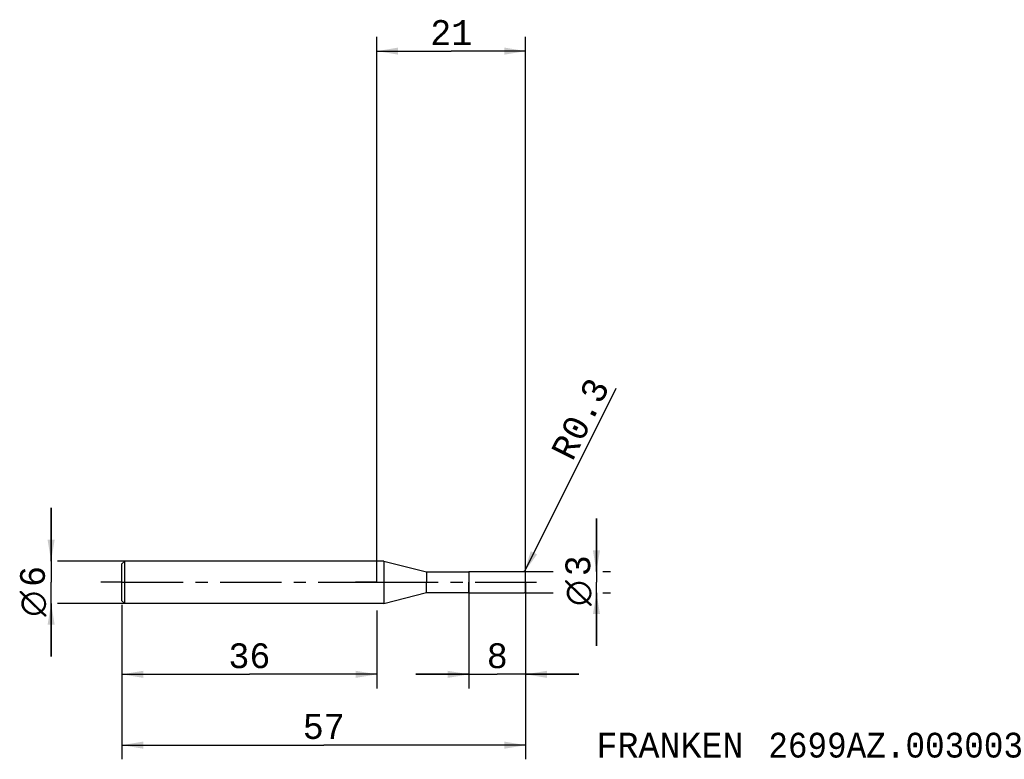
# Model space of a CAD drawing. Extents: x -50 to 89, y -25 to 79.
import ezdxf
from ezdxf.enums import TextEntityAlignment as Align

# ---------------------------------------------------------------- set-up
doc = ezdxf.new("R2010")
doc.units = 0
doc.header["$LTSCALE"] = 23.1
doc.linetypes.add('CENTER', pattern=[0.6, 0.375, -0.075, 0.075, -0.075])
doc.layers.get('0').update_dxf_attribs({"linetype": 'CONTINUOUS'})
for name, color, linetype in [('1', 4, 'CONTINUOUS'), ('2', 7, 'CONTINUOUS'), ('4', 2, 'CENTER'), ('SK1', 4, 'CONTINUOUS'), ('SK2', 7, 'CONTINUOUS'), ('SK4', 2, 'CENTER'), ('SK6', 5, 'CONTINUOUS')]:
    doc.layers.add(name, color=color, linetype=linetype)
doc.styles.add('TEXTSTYLE_1', font='gdt', dxfattribs={"width": 0.8})
doc.styles.add('TEXTSTYLE_2', font='monos.ttf')
doc.dimstyles.new('DIMSTYLE_1', dxfattribs={"dimtxt": 3.5, "dimasz": 3, "dimexe": 2, "dimexo": 0, "dimgap": 0.875, "dimtad": 1, "dimdec": 3, "dimtxsty": 'TEXTSTYLE_2', "dimblk": '_FILLED', "dimblk1": '_FILLED', "dimblk2": '_FILLED', "dimcen": 0.09, "dimclrt": 5, "dimazin": 2, "dimtfac": 1, "dimtdec": 3, "dimtofl": 0, "dimtmove": 0, "dimatfit": 3, "dimtolj": 1})
doc.dimstyles.new('DIMSTYLE_2', dxfattribs={"dimtxt": 3.5, "dimasz": 3, "dimexe": 2, "dimexo": 0, "dimgap": 0.875, "dimtad": 1, "dimdec": 3, "dimtxsty": 'TEXTSTYLE_2', "dimblk": '_FILLED', "dimblk1": '_FILLED', "dimblk2": '_FILLED', "dimcen": 0.09, "dimclrt": 5, "dimazin": 2, "dimtp": 0.2, "dimtm": 0.2, "dimtfac": 1, "dimtdec": 3, "dimtofl": 0, "dimtmove": 0, "dimatfit": 3, "dimtolj": 1})
doc.dimstyles.new('DIMSTYLE_3', dxfattribs={"dimtxt": 3.5, "dimasz": 3, "dimexe": 2, "dimexo": 0, "dimtad": 1, "dimdec": 3, "dimtxsty": 'TEXTSTYLE_2', "dimblk": '_FILLED', "dimblk1": '_FILLED', "dimblk2": '_FILLED', "dimcen": 0.09, "dimclrt": 5, "dimazin": 2, "dimtp": 0.1, "dimtm": 0.1, "dimtfac": 1, "dimtdec": 3, "dimtofl": 0, "dimtmove": 0, "dimatfit": 3, "dimtolj": 1})
doc.dimstyles.new('DIMSTYLE_4', dxfattribs={"dimtxt": 3.5, "dimasz": 3, "dimexe": 2, "dimexo": 0, "dimgap": 0.875, "dimtad": 1, "dimdec": 3, "dimtxsty": 'TEXTSTYLE_2', "dimblk": '_FILLED', "dimblk1": '_FILLED', "dimblk2": '_FILLED', "dimcen": 0.09, "dimclrt": 5, "dimazin": 2, "dimtp": 0.1, "dimtm": 0.1, "dimtfac": 1, "dimtdec": 3, "dimtofl": 0, "dimtmove": 0, "dimatfit": 3, "dimtolj": 1})
doc.dimstyles.new('DIMSTYLE_5', dxfattribs={"dimtxt": 3.5, "dimasz": 3, "dimexe": 2, "dimexo": 0, "dimgap": 0.875, "dimtad": 1, "dimdec": 3, "dimtxsty": 'TEXTSTYLE_2', "dimblk": '_FILLED', "dimblk1": '_FILLED', "dimblk2": '_FILLED', "dimcen": 0.09, "dimclrt": 5, "dimazin": 2, "dimtp": 0.3, "dimtm": 0.3, "dimtfac": 1, "dimtdec": 3, "dimtofl": 0, "dimtmove": 0, "dimatfit": 3, "dimtolj": 1})

# ---------------------------------------------------------------- blocks, each defined once
blk = doc.blocks.new('_FILLED')
at = {"color": 0, "linetype": 'BYBLOCK'}
blk.add_solid([(0, 0), (-1, 0.167), (-1, -0.167)], dxfattribs=at)
blk = doc.blocks.new('*D0')
at = {"layer": '2', "color": 7, "linetype": 'CONTINUOUS'}
for p, q in [((13, 0), (13, -15)), ((21, 0), (21, -15)), ((13, -13), (5.5, -13)), ((5.5, -13), (17, -13)), ((28.5, -13), (17, -13)), ((21, -13), (28.5, -13))]:
    blk.add_line(p, q, dxfattribs=at)
at = {"layer": '2', "color": 7, "linetype": 'CONTINUOUS', "xscale": 3, "yscale": 3, "zscale": 3}
blk.add_blockref('_FILLED', (13, -13), dxfattribs=at)
at = {"layer": '2', "color": 7, "linetype": 'CONTINUOUS', "xscale": 3, "yscale": 3, "zscale": 3, "rotation": 180}
blk.add_blockref('_FILLED', (21, -13), dxfattribs=at)
at = {"layer": '2', "color": 7, "linetype": 'CONTINUOUS', "style": 'TEXTSTYLE_2'}
blk.add_text('8', height=3.5, dxfattribs=at).set_placement((17, -12.125), align=Align.CENTER)
blk = doc.blocks.new('*D1')
at = {"layer": '2', "color": 7, "linetype": 'CONTINUOUS'}
for p, q in [((31, 1.5), (31, 9)), ((31, 9), (31, 0)), ((21, 1.5), (24.88, 1.5)), ((31.88, 1.5), (33, 1.5)), ((31, -9), (31, 0)), ((21, -1.5), (24.88, -1.5)), ((31, -1.5), (31, -9)), ((31.88, -1.5), (33, -1.5))]:
    blk.add_line(p, q, dxfattribs=at)
at = {"layer": '2', "color": 7, "linetype": 'CONTINUOUS', "xscale": 3, "yscale": 3, "zscale": 3}
for p, rotation in [((31, 1.5), 270), ((31, -1.5), 90)]:
    blk.add_blockref('_FILLED', p, dxfattribs=dict(at, rotation=rotation))
at = {"layer": '2', "color": 7, "linetype": 'CONTINUOUS'}
for s, style, p in [('3', 'TEXTSTYLE_2', (30.12, 2.33)), ('n', 'TEXTSTYLE_1', (30.12, -1.52))]:
    blk.add_text(s, height=3.5, rotation=90, dxfattribs=dict(at, style=style)).set_placement(p, align=Align.CENTER)
blk = doc.blocks.new('*D2')
at = {"layer": '2', "color": 7, "linetype": 'CONTINUOUS'}
for p, q in [((0, 0), (0, 77)), ((21, 0), (21, 77)), ((0, 75), (10.5, 75)), ((21, 75), (10.5, 75))]:
    blk.add_line(p, q, dxfattribs=at)
at = {"layer": '2', "color": 7, "linetype": 'CONTINUOUS', "xscale": 3, "yscale": 3, "zscale": 3, "rotation": 180}
blk.add_blockref('_FILLED', (0, 75), dxfattribs=at)
at = {"layer": '2', "color": 7, "linetype": 'CONTINUOUS', "xscale": 3, "yscale": 3, "zscale": 3}
blk.add_blockref('_FILLED', (21, 75), dxfattribs=at)
at = {"layer": '2', "color": 7, "linetype": 'CONTINUOUS', "style": 'TEXTSTYLE_2'}
blk.add_text('21', height=3.5, dxfattribs=at).set_placement((10.5, 75.875), align=Align.CENTER)
blk = doc.blocks.new('*D3')
at = {"layer": '2', "color": 7, "linetype": 'CONTINUOUS'}
blk.add_line((20.83, 1.47), (33.8, 27.42), dxfattribs=at)
at = {"layer": '2', "color": 7, "linetype": 'CONTINUOUS', "xscale": 3, "yscale": 3, "zscale": 3, "rotation": 243.4574330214}
blk.add_blockref('_FILLED', (20.83, 1.47), dxfattribs=at)
at = {"layer": '2', "color": 7, "linetype": 'CONTINUOUS', "style": 'TEXTSTYLE_2'}
for s, p in [('0.3', (28.95, 19.68)), ('R', (27.6, 16.96))]:
    blk.add_text(s, height=3.5, rotation=63.4574, dxfattribs=at).set_placement(p)
blk = doc.blocks.new('*D4')
at = {"layer": 'SK2', "color": 7, "linetype": 'CONTINUOUS'}
for p, q in [((-36, -3.18), (-36, -25)), ((21, -3.18), (21, -25)), ((-36, -23), (-7.5, -23)), ((21, -23), (-7.5, -23))]:
    blk.add_line(p, q, dxfattribs=at)
at = {"layer": 'SK2', "color": 7, "linetype": 'CONTINUOUS', "xscale": 3, "yscale": 3, "zscale": 3, "rotation": 180}
blk.add_blockref('_FILLED', (-36, -23), dxfattribs=at)
at = {"layer": 'SK2', "color": 7, "linetype": 'CONTINUOUS', "xscale": 3, "yscale": 3, "zscale": 3}
blk.add_blockref('_FILLED', (21, -23), dxfattribs=at)
at = {"layer": 'SK2', "color": 7, "linetype": 'CONTINUOUS', "style": 'TEXTSTYLE_2'}
blk.add_text('57', height=3.5, dxfattribs=at).set_placement((-7.5, -22.12), align=Align.CENTER)
blk = doc.blocks.new('*D5')
at = {"layer": 'SK2', "color": 7, "linetype": 'CONTINUOUS'}
for p, q in [((-46, 3), (-46, 10.5)), ((-46, 10.5), (-46, 0)), ((-35.6, 3), (-45.12, 3)), ((-46, -10.5), (-46, 0)), ((-46, -3), (-46, -10.5)), ((-35.6, -3), (-45.12, -3))]:
    blk.add_line(p, q, dxfattribs=at)
at = {"layer": 'SK2', "color": 7, "linetype": 'CONTINUOUS', "xscale": 3, "yscale": 3, "zscale": 3}
for p, rotation in [((-46, 3), 270), ((-46, -3), 90)]:
    blk.add_blockref('_FILLED', p, dxfattribs=dict(at, rotation=rotation))
at = {"layer": 'SK2', "color": 7, "linetype": 'CONTINUOUS'}
for s, style, p in [('6', 'TEXTSTYLE_2', (-46.88, 0.82)), ('n', 'TEXTSTYLE_1', (-46.88, -3.03))]:
    blk.add_text(s, height=3.5, rotation=90, dxfattribs=dict(at, style=style)).set_placement(p, align=Align.CENTER)
blk = doc.blocks.new('*D6')
at = {"layer": 'SK2', "color": 7, "linetype": 'CONTINUOUS'}
for p, q in [((-36, -4), (-36, -15)), ((0, -4), (0, -15)), ((-36, -13), (-18, -13)), ((0, -13), (-18, -13))]:
    blk.add_line(p, q, dxfattribs=at)
at = {"layer": 'SK2', "color": 7, "linetype": 'CONTINUOUS', "xscale": 3, "yscale": 3, "zscale": 3, "rotation": 180}
blk.add_blockref('_FILLED', (-36, -13), dxfattribs=at)
at = {"layer": 'SK2', "color": 7, "linetype": 'CONTINUOUS', "xscale": 3, "yscale": 3, "zscale": 3}
blk.add_blockref('_FILLED', (0, -13), dxfattribs=at)
at = {"layer": 'SK2', "color": 7, "linetype": 'CONTINUOUS', "style": 'TEXTSTYLE_2'}
blk.add_text('36', height=3.5, dxfattribs=at).set_placement((-18, -12.125), align=Align.CENTER)

msp = doc.modelspace()

# ---------------------------------------------------------------- linework, layer by layer
at = {"layer": '1', "color": 4, "linetype": 'CONTINUOUS'}
for p, q in [((1, 3), (0, 3)), ((1, 3), (7, 1.45)), ((1, 3), (1, 0)), ((7, 1.45), (13, 1.45)), ((7, 1.45), (7, 0)), ((13, 1.5), (20.7, 1.5)), ((13, 1.5), (13, 1.45)), ((13, 1.45), (13, 0)), ((1, 0), (1, -3)), ((7, -1.45), (7, 0)), ((13, -1.45), (13, 0)), ((21, 1.1997), (21, 1.2)), ((21, 1.1992), (21, 1.2)), ((21, 0), (21, 1.1997)), ((21, 0), (21, 1.1992)), ((21, -1.2), (21, 0)), ((21, -1.2), (21, 0)), ((1, -3), (7, -1.45)), ((7, -1.45), (13, -1.45)), ((13, -1.5), (13, -1.45)), ((13, -1.5), (20.7, -1.5)), ((1, -3), (0, -3))]:
    msp.add_line(p, q, dxfattribs=at)
for centre, start, end in [((20.7, 1.2), 0, 90), ((20.7, -1.2), 270, 360)]:
    msp.add_arc(centre, 0.3, start, end, dxfattribs=at)
at = {"layer": '4', "color": 2, "linetype": 'CENTER'}
for q in [(-3, 0), (24, 0)]:
    msp.add_line((0, 0), q, dxfattribs=at)
at = {"layer": 'SK1', "color": 4, "linetype": 'CONTINUOUS'}
for p, q in [((-35.6, 3), (-36, 2.6)), ((0, 3), (-35.6, 3)), ((-35.6, -3), (-35.6, 3)), ((-36, -2.6), (-36, 2.6)), ((-35.6, -3), (-36, -2.6)), ((0, -3), (-35.6, -3))]:
    msp.add_line(p, q, dxfattribs=at)
at = {"layer": 'SK4', "color": 2, "linetype": 'CENTER'}
for q in [(-39, 0), (3, 0)]:
    msp.add_line((-36, 0), q, dxfattribs=at)

# ---------------------------------------------------------------- texts
at = {"layer": 'SK6', "color": 5, "linetype": 'CONTINUOUS', "style": 'TEXTSTYLE_2'}
for s, p in [('FRANKEN ', (31, -24.75)), ('2699AZ.003003', (55.2452, -24.75))]:
    msp.add_text(s, height=3.5, dxfattribs=at).set_placement(p)

# ---------------------------------------------------------------- dimensions: what is measured, and where the dimension line sits
at = {"layer": '2', "color": 2, "linetype": 'CONTINUOUS'}
for base, p1, dimstyle, picture, middle in [((21, 75), (0, 0), 'DIMSTYLE_2', '*D2', (10.0559, 75)), ((21, -13), (13, 0), 'DIMSTYLE_1', '*D0', (16.9933, -13))]:
    dim = msp.add_linear_dim(base=base, p1=p1, p2=(21, 0), dimstyle=dimstyle, dxfattribs=at)
    dim.commit()
    dim.dimension.update_dxf_attribs({"geometry": picture, "text_midpoint": middle, "dimtype": 160})
dim = msp.add_radius_dim(center=(20.7, 1.2), mpoint=(20.8341, 1.4684), text='R<>', dimstyle='DIMSTYLE_3', override={"dimpost": '<>'}, dxfattribs=at)
dim.commit()
dim.dimension.update_dxf_attribs({"geometry": '*D3', "text_midpoint": (28.7396, 23.1692), "dimtype": 164})
dim = msp.add_linear_dim(base=(31, -1.5), p1=(21, 1.5), p2=(21, -1.5), angle=270, text='%%c<>', dimstyle='DIMSTYLE_1', dxfattribs=at)
dim.commit()
dim.dimension.update_dxf_attribs({"geometry": '*D1', "text_midpoint": (31, 0), "dimtype": 160})
at = {"layer": 'SK2', "color": 2, "linetype": 'CONTINUOUS'}
dim = msp.add_linear_dim(base=(-46, -3), p1=(-35.6, 3), p2=(-35.6, -3), angle=270, text='%%c<> ', dimstyle='DIMSTYLE_4', dxfattribs=at)
dim.commit()
dim.dimension.update_dxf_attribs({"geometry": '*D5', "text_midpoint": (-46, -1.5153), "dimtype": 160})
for base, p1, p2, dimstyle, picture, middle in [((21, -23), (-36, -3.1849), (21, -3.1849), 'DIMSTYLE_1', '*D4', (-7.515, -23)), ((0, -13), (-36, -4), (0, -4), 'DIMSTYLE_5', '*D6', (-18.0217, -13))]:
    dim = msp.add_linear_dim(base=base, p1=p1, p2=p2, dimstyle=dimstyle, dxfattribs=at)
    dim.commit()
    dim.dimension.update_dxf_attribs({"geometry": picture, "text_midpoint": middle, "dimtype": 160})

doc.saveas('drawing.dxf')
